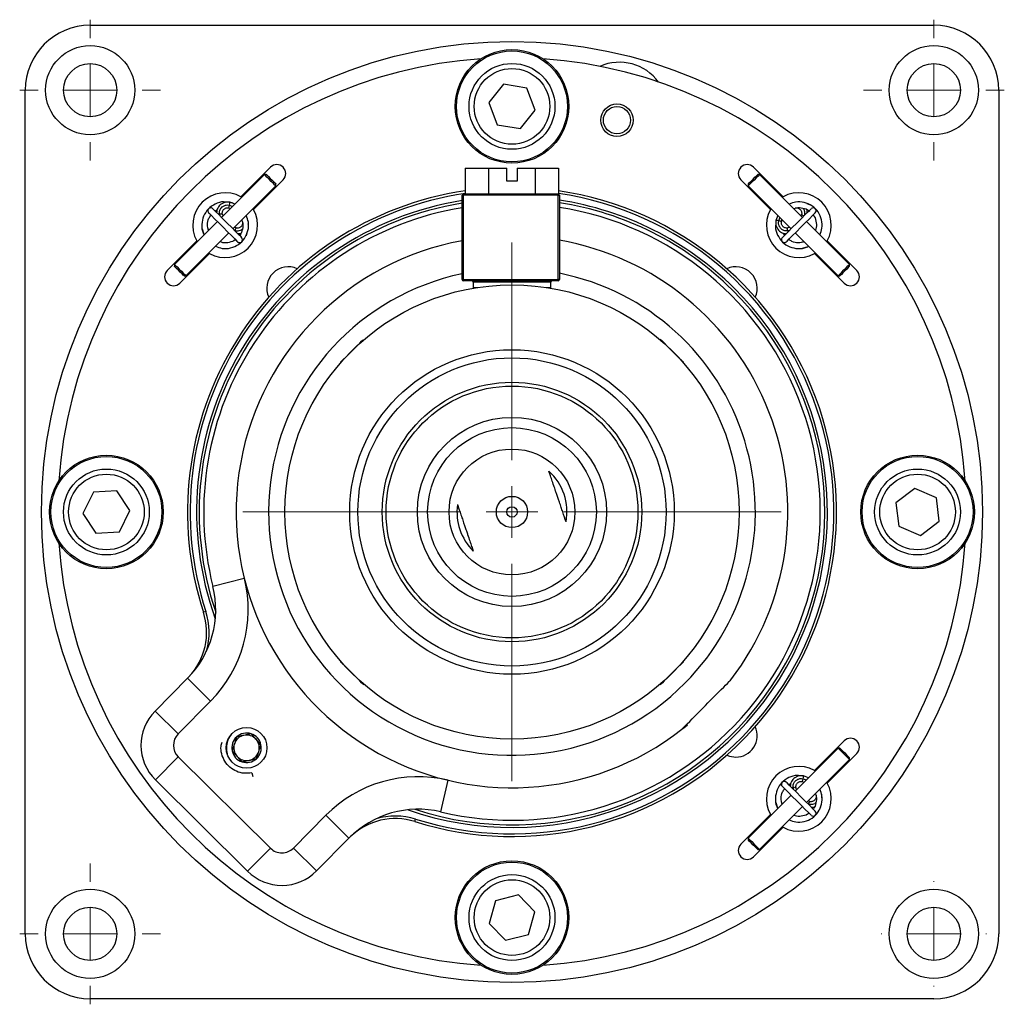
# Model space of a CAD drawing. Header units: inches. Extents: x 1 to 19.7, y 0.2 to 16.6.
# Tile 2 of 6: x 9.3 to 13.1, y 0.2 to 4. Entities that reach past the tile are written whole.
import ezdxf

# ---------------------------------------------------------------- set-up
doc = ezdxf.new("R2010")
doc.units = ezdxf.units.IN
doc.header["$MEASUREMENT"] = 0

# ---------------------------------------------------------------- blocks, each defined once
blk = doc.blocks.new('SW_CENTERMARKSYMBOL_9')
at = {"color": 0, "linetype": 'Continuous', "lineweight": 18}
for p, q in [((0, 0.2), (0, 0.2715)), ((0, 0), (0, 0.1)), ((-0.2, 0), (-0.2715, 0)), ((0, 0), (-0.1, 0)), ((0, 0), (0, -0.1)), ((0, 0), (0.1, 0)), ((0.2, 0), (0.2715, 0)), ((0, -0.2), (0, -0.2715))]:
    blk.add_line(p, q, dxfattribs=at)
blk = doc.blocks.new('SW_CENTERMARKSYMBOL_10')
at = {"color": 0, "linetype": 'Continuous', "lineweight": 18}
for p, q in [((0, 0.2), (0, 0.2715)), ((0, 0), (0, 0.1)), ((-0.2, 0), (-0.2715, 0)), ((0, 0), (-0.1, 0)), ((0, 0), (0, -0.1)), ((0, 0), (0.1, 0)), ((0.2, 0), (0.2715, 0)), ((0, -0.2), (0, -0.2715))]:
    blk.add_line(p, q, dxfattribs=at)
blk = doc.blocks.new('SW_CENTERMARKSYMBOL_11')
at = {"color": 0, "linetype": 'Continuous', "lineweight": 18}
for p, q in [((0, 0.2), (0, 0.2025)), ((0, 0), (0, 0.1)), ((-0.2, 0), (-0.2025, 0)), ((0, 0), (-0.1, 0)), ((0, 0), (0, -0.1)), ((0, 0), (0.1, 0)), ((0.2, 0), (0.2025, 0)), ((0, -0.2), (0, -0.2025))]:
    blk.add_line(p, q, dxfattribs=at)
blk = doc.blocks.new('SW_CENTERMARKSYMBOL_12')
at = {"color": 0, "linetype": 'Continuous', "lineweight": 18}
for p, q in [((0, 0.2), (0, 0.2715)), ((0, 0), (0, 0.1)), ((-0.2, 0), (-0.2715, 0)), ((0, 0), (-0.1, 0)), ((0, 0), (0, -0.1)), ((0, 0), (0.1, 0)), ((0.2, 0), (0.2715, 0)), ((0, -0.2), (0, -0.2715))]:
    blk.add_line(p, q, dxfattribs=at)
blk = doc.blocks.new('SW_CENTERMARKSYMBOL_13')
at = {"color": 0, "linetype": 'Continuous', "lineweight": 18}
for p, q in [((0, 0.2), (0, 1.0375)), ((0, 0), (0, 0.1)), ((-0.2, 0), (-1.0375, 0)), ((0, 0), (-0.1, 0)), ((0, 0), (0, -0.1)), ((0, 0), (0.1, 0)), ((0.2, 0), (1.0375, 0)), ((0, -0.2), (0, -1.0375))]:
    blk.add_line(p, q, dxfattribs=at)

msp = doc.modelspace()

# ---------------------------------------------------------------- linework, layer by layer
at = {"color": 7, "linetype": 'Continuous', "lineweight": 25}
for p, q in [((9.5735, 3.9742), (12.8235, 3.9742)), ((9.3235, 0.4742), (9.3235, 3.7242)), ((11.1662, 3.7467), (11.1088, 3.6762)), ((11.256, 3.7321), (11.1662, 3.7467)), ((11.2883, 3.6471), (11.256, 3.7321)), ((13.0735, 3.7242), (13.0735, 0.4742)), ((11.1088, 3.6762), (11.141, 3.5912)), ((11.2308, 3.5767), (11.2883, 3.6471)), ((11.141, 3.5912), (11.2308, 3.5767)), ((10.268, 3.4271), (10.1542, 3.3134)), ((11.0184, 3.4242), (11.0184, 3.3242)), ((11.0184, 3.4242), (11.1082, 3.4242)), ((11.1082, 3.4242), (11.1082, 3.3242)), ((11.1082, 3.4242), (11.1785, 3.4242)), ((11.1785, 3.3742), (11.1785, 3.4242)), ((11.2185, 3.4242), (11.2877, 3.4242)), ((11.2185, 3.4242), (11.2185, 3.3742)), ((11.2877, 3.4242), (11.2877, 3.3242)), ((11.2877, 3.4242), (11.3775, 3.4242)), ((11.3775, 3.4242), (11.3775, 3.3239)), ((12.2428, 3.3134), (12.1291, 3.4271)), ((10.2448, 3.3993), (10.0794, 3.2339)), ((10.203, 3.2646), (10.3168, 3.3783)), ((10.2519, 3.3993), (10.2448, 3.3993)), ((12.0803, 3.3783), (12.194, 3.2646)), ((12.144, 3.3981), (12.1452, 3.3993)), ((12.1522, 3.3993), (12.1452, 3.3993)), ((12.3177, 3.2339), (12.1522, 3.3993)), ((10.1235, 3.1897), (10.289, 3.3551)), ((10.289, 3.3551), (10.289, 3.3622)), ((11.2185, 3.3742), (11.1785, 3.3742)), ((12.108, 3.3622), (12.108, 3.3551)), ((12.108, 3.3551), (12.2735, 3.1897)), ((10.1542, 3.3134), (10.1572, 3.3117)), ((11.006, 2.9942), (11.006, 3.3192)), ((11.006, 3.3192), (11.011, 3.3192)), ((11.011, 3.3192), (11.011, 3.3242)), ((11.011, 3.3242), (11.376, 3.3242)), ((11.011, 3.3192), (11.011, 2.9942)), ((11.376, 3.3192), (11.011, 3.3192)), ((11.376, 3.3192), (11.376, 3.3242)), ((11.376, 2.9942), (11.376, 3.3192)), ((11.376, 3.3192), (11.381, 3.3192)), ((11.381, 3.3192), (11.381, 2.9942)), ((12.2399, 3.3117), (12.2428, 3.3134)), ((10.0548, 3.2584), (10.0631, 3.2643)), ((10.0996, 3.2706), (10.1109, 3.2693)), ((10.1072, 3.2707), (10.1145, 3.268)), ((10.1316, 3.285), (10.1115, 3.2922)), ((10.2014, 3.2675), (10.203, 3.2646)), ((12.194, 3.2646), (12.1957, 3.2675)), ((12.3344, 3.2876), (12.3442, 3.2842)), ((10.0853, 3.2398), (10.0829, 3.2464)), ((12.2224, 3.2419), (12.2152, 3.2219)), ((12.2367, 3.2175), (12.2394, 3.2249)), ((12.3142, 3.2464), (12.3118, 3.2398)), ((10.0638, 3.2183), (9.8983, 3.0529)), ((10.0048, 3.1899), (10.0099, 3.1734)), ((10.0288, 3.1859), (10.0265, 3.1934)), ((10.136, 3.1932), (10.1295, 3.1956)), ((12.2676, 3.1956), (12.261, 3.1932)), ((12.4987, 3.0529), (12.3333, 3.2183)), ((9.9425, 3.0087), (10.108, 3.1741)), ((10.1772, 3.173), (10.1739, 3.1631)), ((12.249, 3.1652), (12.2431, 3.1734)), ((12.2891, 3.1741), (12.4545, 3.0087)), ((9.9843, 3.1434), (9.8706, 3.0297)), ((9.986, 3.1405), (9.9843, 3.1434)), ((12.3215, 3.1392), (12.314, 3.1368)), ((12.3175, 3.1151), (12.334, 3.1202)), ((12.4127, 3.1434), (12.4111, 3.1405)), ((12.5265, 3.0297), (12.4127, 3.1434)), ((9.9194, 2.9809), (10.0331, 3.0947)), ((10.0331, 3.0947), (10.0302, 3.0963)), ((12.3669, 3.0963), (12.3639, 3.0947)), ((12.3639, 3.0947), (12.4777, 2.9809)), ((9.8983, 3.0529), (9.8983, 3.0458)), ((12.4973, 3.0514), (12.4987, 3.0529)), ((12.4987, 3.0458), (12.4987, 3.0529)), ((9.9355, 3.0087), (9.9425, 3.0087)), ((12.4545, 3.0087), (12.4616, 3.0087)), ((11.011, 2.9942), (11.006, 2.9942)), ((11.011, 2.9892), (11.011, 2.9942)), ((11.011, 2.9942), (11.376, 2.9942)), ((11.376, 2.9892), (11.011, 2.9892)), ((11.042, 2.9604), (11.042, 2.96)), ((11.0485, 2.9842), (11.0485, 2.9642)), ((11.3485, 2.9642), (11.3485, 2.9842)), ((11.376, 2.9892), (11.376, 2.9942)), ((11.381, 2.9942), (11.376, 2.9942)), ((10.6246, 2.7596), (10.6216, 2.7596)), ((11.7713, 2.7638), (11.7696, 2.7621)), ((11.7755, 2.7596), (11.7725, 2.7596)), ((10.5381, 2.6761), (10.5381, 2.6731)), ((11.859, 2.6731), (11.859, 2.6761)), ((11.8615, 2.6702), (11.8632, 2.6719)), ((9.5859, 2.175), (9.5453, 2.0937)), ((9.6766, 2.1805), (9.5859, 2.175)), ((9.7268, 2.1047), (9.6766, 2.1805)), ((12.7499, 2.1894), (12.6773, 2.1347)), ((12.8336, 2.1539), (12.7499, 2.1894)), ((12.6773, 2.1347), (12.6884, 2.0444)), ((12.8447, 2.0637), (12.8336, 2.1539)), ((9.5453, 2.0937), (9.5954, 2.0178)), ((9.6862, 2.0233), (9.7268, 2.1047)), ((12.7721, 2.0089), (12.8447, 2.0637)), ((9.5954, 2.0178), (9.6862, 2.0233)), ((12.6884, 2.0444), (12.7721, 2.0089)), ((10.1674, 1.8429), (10.0461, 1.8127)), ((10.0193, 1.7158), (10.0098, 1.7127)), ((10.5356, 1.5281), (10.5338, 1.5264)), ((10.5381, 1.5252), (10.5381, 1.5222)), ((11.859, 1.5222), (11.859, 1.5252)), ((11.8632, 1.5264), (11.8615, 1.5281)), ((9.8235, 1.3321), (9.9487, 1.4585)), ((10.0375, 1.3705), (9.9487, 1.4585)), ((12.0392, 1.4494), (12.0419, 1.4529)), ((10.6216, 1.4387), (10.6246, 1.4387)), ((10.6258, 1.4345), (10.6275, 1.4362)), ((11.7696, 1.4362), (11.7713, 1.4345)), ((11.7725, 1.4387), (11.7755, 1.4387)), ((10.0375, 1.3705), (9.9124, 1.2441)), ((9.9124, 1.2441), (9.8235, 1.3321)), ((10.1141, 1.2393), (10.1105, 1.233)), ((12.4777, 1.2174), (12.3639, 1.1036)), ((12.4545, 1.1896), (12.2891, 1.0242)), ((12.4616, 1.1896), (12.4545, 1.1896)), ((9.9128, 1.1557), (9.8249, 1.0669)), ((9.9128, 1.1557), (10.2681, 0.804)), ((10.0998, 1.1743), (10.1009, 1.1671)), ((12.3333, 0.98), (12.4987, 1.1454)), ((12.4127, 1.0549), (12.5265, 1.1686)), ((12.4987, 1.1454), (12.4987, 1.1525)), ((12.3639, 1.1036), (12.3669, 1.102)), ((10.1802, 0.7151), (9.8249, 1.0669)), ((10.1967, 1.0944), (10.1999, 1.0798)), ((10.9238, 0.9439), (10.9527, 1.0655)), ((12.3413, 1.0753), (12.3212, 1.0825)), ((12.2645, 1.0487), (12.2728, 1.0546)), ((12.295, 1.0301), (12.2926, 1.0367)), ((12.3093, 1.0609), (12.3206, 1.0596)), ((12.3169, 1.0609), (12.3231, 1.0587)), ((12.4111, 1.0578), (12.4127, 1.0549)), ((12.2735, 1.0086), (12.108, 0.8432)), ((12.1522, 0.799), (12.3177, 0.9644)), ((12.2145, 0.9802), (12.2196, 0.9637)), ((12.2385, 0.9762), (12.2362, 0.9837)), ((12.3458, 0.9835), (12.3392, 0.9859)), ((12.3869, 0.9633), (12.3836, 0.9534)), ((10.3565, 0.8044), (10.4817, 0.9308)), ((10.5705, 0.8429), (10.4817, 0.9308)), ((10.8241, 0.9066), (10.8271, 0.9161)), ((12.194, 0.9337), (12.0803, 0.82)), ((12.1957, 0.9308), (12.194, 0.9337)), ((12.1291, 0.7712), (12.2428, 0.8849)), ((12.2428, 0.8849), (12.2399, 0.8866)), ((10.5705, 0.8429), (10.4454, 0.7165)), ((12.108, 0.8432), (12.108, 0.8361)), ((10.1802, 0.7151), (10.2681, 0.804)), ((10.4454, 0.7165), (10.3565, 0.8044)), ((12.1452, 0.799), (12.1522, 0.799)), ((11.223, 0.6242), (11.135, 0.6017)), ((11.2866, 0.5592), (11.223, 0.6242)), ((11.135, 0.6017), (11.1104, 0.5141)), ((11.2621, 0.4717), (11.2866, 0.5592)), ((11.1104, 0.5141), (11.174, 0.4491)), ((11.174, 0.4491), (11.2621, 0.4717)), ((12.8235, 0.2242), (9.5735, 0.2242))]:
    msp.add_line(p, q, dxfattribs=at)
at = {"color": 8, "linetype": 'Continuous', "lineweight": 25}
for p, q in [((10.11, 3.2813), (10.1221, 3.2766)), ((10.0739, 3.2393), (10.0714, 3.2476)), ((12.2261, 3.2203), (12.2308, 3.2324)), ((12.3245, 3.2407), (12.3243, 3.2408)), ((10.1819, 3.2219), (10.1819, 3.2218)), ((10.1304, 3.1828), (10.1305, 3.1831)), ((12.268, 3.1842), (12.2598, 3.1817)), ((11.3485, 2.9842), (11.0485, 2.9842)), ((11.0485, 2.9642), (11.0666, 2.9642)), ((11.3304, 2.9642), (11.3485, 2.9642)), ((12.3197, 1.0716), (12.3318, 1.0669)), ((12.2836, 1.0296), (12.2811, 1.0379)), ((12.3916, 1.0122), (12.3916, 1.0121)), ((12.3401, 0.9731), (12.3402, 0.9734))]:
    msp.add_line(p, q, dxfattribs=at)
at = {"color": 7, "linetype": 'Continuous', "lineweight": 25, "flags": 128}
for points in [[(10.289, 3.3551), (10.2886, 3.3556), (10.2853, 3.3588), (10.2793, 3.3649), (10.2713, 3.3728), (10.2627, 3.3815), (10.2547, 3.3894), (10.2486, 3.3956), (10.2453, 3.3989), (10.2448, 3.3993)], [(10.2519, 3.3993), (10.2523, 3.399), (10.2551, 3.3962), (10.2602, 3.391), (10.2669, 3.3843), (10.2742, 3.3771), (10.2808, 3.3704), (10.2859, 3.3653), (10.2887, 3.3626), (10.289, 3.3622)], [(12.1522, 3.3993), (12.1508, 3.3979), (12.1463, 3.3934), (12.1392, 3.3863), (12.1308, 3.3779), (12.1223, 3.3694), (12.115, 3.3621), (12.11, 3.3571), (12.1081, 3.3552), (12.108, 3.3551)], [(12.108, 3.3622), (12.1081, 3.3622), (12.1097, 3.3639), (12.1139, 3.3681), (12.12, 3.3742), (12.1272, 3.3814), (12.1342, 3.3884), (12.1401, 3.3943), (12.144, 3.3981)], [(10.1573, 3.1559), (10.1546, 3.1587), (10.1466, 3.1666), (10.1343, 3.1789), (10.1187, 3.1945), (10.1015, 3.2118), (10.0842, 3.229), (10.0686, 3.2446), (10.0563, 3.257), (10.0483, 3.2649), (10.0456, 3.2676)], [(12.3515, 3.2676), (12.3487, 3.2649), (12.3408, 3.257), (12.3284, 3.2446), (12.3129, 3.229), (12.2956, 3.2118), (12.2783, 3.1945), (12.2628, 3.1789), (12.2504, 3.1666), (12.2425, 3.1587), (12.2397, 3.1559)], [(10.03, 3.2521), (10.0328, 3.2494), (10.0407, 3.2414), (10.0531, 3.2291), (10.0686, 3.2135), (10.0859, 3.1962), (10.1032, 3.179), (10.1187, 3.1634), (10.1311, 3.151), (10.139, 3.1431), (10.1418, 3.1404)], [(12.2553, 3.1404), (12.258, 3.1431), (12.266, 3.151), (12.2783, 3.1634), (12.2939, 3.179), (12.3112, 3.1962), (12.3284, 3.2135), (12.344, 3.2291), (12.3564, 3.2414), (12.3643, 3.2494), (12.367, 3.2521)], [(9.8983, 3.0529), (9.8988, 3.0524), (9.9021, 3.0491), (9.9082, 3.043), (9.9162, 3.035), (9.9248, 3.0264), (9.9328, 3.0184), (9.9389, 3.0123), (9.9421, 3.0091), (9.9425, 3.0087)], [(9.9355, 3.0087), (9.9351, 3.009), (9.9324, 3.0117), (9.9273, 3.0168), (9.9206, 3.0235), (9.9134, 3.0308), (9.9067, 3.0375), (9.9015, 3.0426), (9.8987, 3.0454), (9.8983, 3.0458)], [(12.4545, 3.0087), (12.4545, 3.0087), (12.4565, 3.0106), (12.4615, 3.0156), (12.4688, 3.023), (12.4773, 3.0315), (12.4857, 3.0399), (12.4927, 3.0469), (12.4973, 3.0514)], [(12.4987, 3.0458), (12.4975, 3.0446), (12.4937, 3.0408), (12.4878, 3.0349), (12.4807, 3.0278), (12.4736, 3.0207), (12.4675, 3.0145), (12.4632, 3.0103), (12.4616, 3.0087), (12.4616, 3.0087)], [(10.548, 2.686), (10.5591, 2.6972), (10.5728, 2.7108), (10.5873, 2.7253), (10.6009, 2.7389), (10.6119, 2.75), (10.6191, 2.7572), (10.6216, 2.7596)], [(11.7755, 2.7596), (11.7755, 2.7596), (11.7781, 2.757), (11.7854, 2.7497)], [(11.7854, 2.7497), (11.7966, 2.7386), (11.8102, 2.7249), (11.8247, 2.7104), (11.8383, 2.6968), (11.8494, 2.6857), (11.8566, 2.6786), (11.859, 2.6761)], [(10.5381, 2.6761), (10.5381, 2.6761), (10.5406, 2.6787), (10.548, 2.686)], [(10.6117, 1.4486), (10.6005, 1.4597), (10.5869, 1.4734), (10.5723, 1.4879), (10.5587, 1.5015), (10.5477, 1.5126), (10.5405, 1.5197), (10.5381, 1.5222)], [(11.859, 1.5222), (11.859, 1.5222), (11.8564, 1.5196), (11.8491, 1.5123)], [(11.8491, 1.5123), (11.8379, 1.5011), (11.8243, 1.4875), (11.8098, 1.473), (11.7962, 1.4594), (11.7851, 1.4483), (11.7779, 1.4411), (11.7755, 1.4387)], [(10.6216, 1.4387), (10.6216, 1.4387), (10.619, 1.4413), (10.6117, 1.4486)], [(11.8532, 1.2623), (11.8605, 1.2681), (11.8744, 1.2794)], [(12.4987, 1.1454), (12.4972, 1.147), (12.4925, 1.1517), (12.4854, 1.1588), (12.477, 1.1672), (12.4685, 1.1757), (12.4612, 1.1829), (12.4563, 1.1878), (12.4545, 1.1896), (12.4545, 1.1896)], [(12.4616, 1.1896), (12.4616, 1.1896), (12.4631, 1.1881), (12.4672, 1.184), (12.4733, 1.1779), (12.4804, 1.1708), (12.4875, 1.1637), (12.4935, 1.1578), (12.4974, 1.1538), (12.4987, 1.1525)], [(12.0259, 1.1622), (12.0359, 1.1584), (12.0603, 1.1547)], [(12.2397, 1.0424), (12.2425, 1.0396), (12.2504, 1.0317), (12.2628, 1.0194), (12.2783, 1.0038), (12.2956, 0.9865), (12.3129, 0.9693), (12.3284, 0.9537), (12.3408, 0.9413), (12.3487, 0.9334), (12.3515, 0.9307)], [(12.367, 0.9462), (12.3643, 0.9489), (12.3564, 0.9569), (12.344, 0.9692), (12.3284, 0.9848), (12.3112, 1.0021), (12.2939, 1.0193), (12.2783, 1.0349), (12.266, 1.0473), (12.258, 1.0552), (12.2553, 1.0579)], [(12.108, 0.8432), (12.108, 0.8431), (12.1099, 0.8413), (12.1148, 0.8364), (12.122, 0.8292), (12.1305, 0.8207), (12.1389, 0.8123), (12.146, 0.8052), (12.1507, 0.8005), (12.1522, 0.799)], [(12.1452, 0.799), (12.1439, 0.8003), (12.1399, 0.8042), (12.134, 0.8102), (12.1269, 0.8172), (12.1198, 0.8244), (12.1137, 0.8304), (12.1096, 0.8346), (12.108, 0.8361), (12.108, 0.8361)]]:
    msp.add_lwpolyline(points, dxfattribs=at)
at = {"color": 8, "linetype": 'Continuous', "lineweight": 25, "flags": 128}
for points in [[(10.0714, 3.2476), (10.0673, 3.2465), (10.0669, 3.2463)], [(10.0714, 3.2476), (10.0756, 3.2482), (10.0792, 3.2481), (10.0818, 3.2475), (10.0829, 3.2464), (10.0829, 3.2464)], [(12.3142, 3.2464), (12.3147, 3.2449), (12.3168, 3.2433), (12.3202, 3.2419), (12.3243, 3.2408)], [(10.136, 3.1932), (10.1346, 3.1927), (10.133, 3.1905), (10.1315, 3.1872), (10.1305, 3.1831)], [(12.2598, 3.1817), (12.2592, 3.1859), (12.2592, 3.1896), (12.2599, 3.1921), (12.261, 3.1932), (12.261, 3.1932)], [(12.2598, 3.1817), (12.2609, 3.1777), (12.261, 3.1772)], [(12.2811, 1.0379), (12.2771, 1.0368), (12.2766, 1.0366)], [(12.2811, 1.0379), (12.2853, 1.0385), (12.289, 1.0384), (12.2915, 1.0378), (12.2926, 1.0367), (12.2926, 1.0367)], [(12.3457, 0.9835), (12.3443, 0.983), (12.3427, 0.9808), (12.3413, 0.9775), (12.3402, 0.9734)]]:
    msp.add_lwpolyline(points, dxfattribs=at)
at = {"color": 7, "linetype": 'Continuous', "lineweight": 25}
for centre, radius in [((11.1985, 2.0992), 1.8125), ((9.5735, 3.7242), 0.1715), ((11.1985, 3.6617), 0.2187), ((11.1985, 3.6617), 0.2137), ((12.8235, 3.7242), 0.1715), ((9.5735, 3.7242), 0.1025), ((11.1985, 3.6617), 0.1654), ((11.1985, 3.6617), 0.1457), ((12.8235, 3.7242), 0.1025), ((11.6029, 3.6084), 0.0625), ((11.6029, 3.6084), 0.0525), ((11.1985, 2.0992), 0.875), ((11.1985, 2.0992), 0.625), ((11.1985, 2.0992), 0.5937), ((11.1985, 2.0992), 0.5), ((11.1985, 2.0992), 0.485), ((11.1985, 2.0992), 0.3644), ((11.1985, 2.0992), 0.325), ((9.636, 2.0992), 0.2187), ((11.1985, 2.0992), 0.2425), ((12.761, 2.0992), 0.2188), ((9.636, 2.0992), 0.2137), ((12.761, 2.0992), 0.2138), ((9.636, 2.0992), 0.1654), ((9.636, 2.0992), 0.1457), ((12.761, 2.0992), 0.1654), ((12.761, 2.0992), 0.1457), ((11.1985, 2.0992), 0.0603), ((11.1985, 2.0992), 0.02), ((10.176, 1.1907), 0.0785), ((11.1985, 0.5367), 0.2188), ((11.1985, 0.5367), 0.2137), ((11.1985, 0.5367), 0.1654), ((9.5735, 0.4742), 0.1715), ((11.1985, 0.5367), 0.1457), ((12.8235, 0.4742), 0.1715), ((9.5735, 0.4742), 0.1025), ((12.8235, 0.4742), 0.1025)]:
    msp.add_circle(centre, radius, dxfattribs=at)
for centre, radius, start, end in [((9.5735, 3.7242), 0.25, 90, 180), ((12.8235, 3.7242), 0.25, 0, 90), ((11.1985, 2.0992), 1.75, 93.9048, 176.0952), ((11.1985, 2.0992), 1.75, 3.9048, 86.0952), ((11.6125, 3.6441), 0.1875, 36.4272, 113.5728), ((10.2924, 3.4027), 0.0345, 315, 135), ((12.1047, 3.4027), 0.0345, 45, 225), ((11.1985, 2.0992), 1.25, 98.2855, 198.0095), ((11.1985, 2.0992), 1.24, 98.3528, 198.0095), ((10.0937, 3.204), 0.125, 61.0216, 208.9784), ((11.1985, 2.0992), 1.25, 252.5687, 81.7679), ((11.1985, 2.0992), 1.24, 252.5687, 81.7011), ((11.011, 3.3192), 0.005, 90, 180), ((11.376, 3.3192), 0.005, 0, 90), ((11.1985, 2.0992), 1.215, 45.2891, 81.3611), ((12.3034, 3.204), 0.125, 331.0216, 118.9784), ((11.1985, 2.0992), 1.215, 99.1161, 199.8209), ((11.1985, 2.0992), 1.205, 99.1924, 198.6858), ((11.1985, 2.0992), 1.1875, 99.3291, 193.9569), ((10.0937, 3.204), 0.125, 241.0216, 28.9784), ((11.1985, 2.0992), 1.1875, 256.6214, 81.1595), ((11.1985, 2.0992), 1.205, 45.2891, 81.2889), ((12.3034, 3.204), 0.125, 151.0216, 298.9784), ((12.3592, 3.2599), 0.011, 315, 135), ((10.1495, 3.1481), 0.011, 225, 45), ((11.1985, 2.0992), 1.0625, 100.4383, 308.0369), ((11.1985, 2.0992), 1.0625, 322.5414, 80.1096), ((10.3368, 2.9609), 0.0827, 65.4581, 204.5419), ((12.0603, 2.9609), 0.0827, 335.4581, 114.5419), ((9.895, 3.0053), 0.0345, 135, 315), ((11.1985, 2.0992), 0.9375, 101.849, 315.2891), ((11.1985, 2.0992), 0.9375, 315.2891, 78.7747), ((12.5021, 3.0053), 0.0345, 225, 45), ((11.1985, 2.0992), 1.215, 250.7573, 45.2891), ((11.011, 2.9942), 0.005, 180, 270), ((11.0435, 2.9842), 0.005, 0, 90), ((11.0535, 2.9642), 0.005, 180, 214.1083), ((11.3435, 2.9642), 0.005, 325.8917, 0), ((11.3535, 2.9842), 0.005, 90, 180), ((11.376, 2.9942), 0.005, 270, 0), ((11.1985, 2.0992), 1.205, 251.8924, 45.2891), ((11.1985, 2.0992), 0.2119, 349.7115, 47.7776), ((11.1985, 2.0992), 0.2119, 172.3021, 225.1871), ((11.1985, 2.0992), 1.75, 183.9048, 266.0952), ((11.1985, 2.0992), 1.75, 273.9048, 356.0952), ((9.6822, 1.7223), 0.5, 315.2891, 13.9569), ((9.6822, 1.7223), 0.375, 315.2891, 13.9569), ((9.772, 1.6354), 0.25, 316.7822, 18.0095), ((9.772, 1.6354), 0.26, 343.9559, 18.0095), ((9.9568, 1.2002), 0.1875, 135.2891, 225.2891), ((12.0603, 1.2374), 0.0827, 270, 24.5419), ((9.9568, 1.2002), 0.0625, 135.2891, 225.2891), ((10.176, 1.1907), 0.0568, 132.1315, 192.1315), ((10.176, 1.1907), 0.0492, 102.1315, 162.1315), ((10.176, 1.1907), 0.0568, 72.1315, 132.1315), ((10.176, 1.1907), 0.0492, 42.1315, 102.1315), ((10.176, 1.1907), 0.0568, 12.1315, 72.1315), ((10.176, 1.1907), 0.0492, 342.1315, 42.1315), ((12.5021, 1.193), 0.0345, 315, 135), ((10.176, 1.1907), 0.0568, 192.1315, 252.1315), ((10.176, 1.1907), 0.0492, 162.1315, 222.1315), ((10.176, 1.1907), 0.0568, 312.1315, 12.1315), ((10.176, 1.1907), 0.0492, 222.1315, 282.1315), ((10.176, 1.1907), 0.0568, 252.1315, 312.1315), ((10.176, 1.1907), 0.0492, 282.1315, 342.1315), ((12.3034, 0.9943), 0.125, 61.0216, 208.9784), ((10.837, 0.5791), 0.5, 76.6214, 135.2891), ((12.3034, 0.9943), 0.125, 241.0216, 28.9784), ((10.837, 0.5791), 0.375, 76.6214, 135.2891), ((10.7492, 0.668), 0.25, 72.5687, 133.7961), ((10.7492, 0.668), 0.26, 72.5687, 106.6224), ((12.3592, 0.9384), 0.011, 225, 45), ((10.3121, 0.8484), 0.0625, 225.2891, 315.2891), ((12.1047, 0.7956), 0.0345, 135, 315), ((10.3121, 0.8484), 0.1875, 225.2891, 315.2891), ((9.5735, 0.4742), 0.25, 180, 270), ((12.8235, 0.4742), 0.25, 270, 0)]:
    msp.add_arc(centre, radius, start, end, dxfattribs=at)
at = {"color": 8, "linetype": 'Continuous', "lineweight": 25}
for centre, radius, start, end in [((10.0617, 3.2883), 0.0488, 338.801, 351.7738), ((10.0792, 3.2913), 0.0323, 342.0321, 1.6424), ((12.216, 3.1887), 0.0332, 72.2898, 91.3847), ((12.2191, 3.172), 0.0488, 68.8002, 81.7738), ((12.2714, 1.0786), 0.0488, 338.8002, 351.7738), ((12.288, 1.0817), 0.0332, 342.2898, 1.3847)]:
    msp.add_arc(centre, radius, start, end, dxfattribs=at)
at = {"color": 7, "linetype": 'Continuous', "lineweight": 25}
for points, knots in [([(10.0979, 3.2926), (10.0944, 3.2931), (10.0801, 3.2954), (10.0547, 3.2869), (10.0274, 3.268), (10.0087, 3.2396), (10.0022, 3.2072), (10.0041, 3.1813), (10.0113, 3.1696), (10.0127, 3.1673)], [0, 0, 0, 0, 0.057532, 0.237157, 0.416783, 0.596408, 0.776033, 0.955658, 1, 1, 1, 1]), ([(10.03, 3.2676), (10.0292, 3.2667), (10.0277, 3.2648), (10.0267, 3.2611), (10.0269, 3.2574), (10.0281, 3.2542), (10.0296, 3.2528), (10.0301, 3.2522)], [0, 0, 0, 0, 0.214739, 0.429481, 0.644224, 0.858965, 1, 1, 1, 1]), ([(10.0456, 3.2674), (10.0453, 3.2678), (10.0442, 3.2691), (10.0414, 3.2704), (10.0378, 3.2711), (10.034, 3.2704), (10.0315, 3.269), (10.0303, 3.2679), (10.03, 3.2676)], [0, 0, 0, 0, 0.083651, 0.296092, 0.508539, 0.720982, 0.933424, 1, 1, 1, 1]), ([(10.1115, 3.2922), (10.1074, 3.2927), (10.0995, 3.2936), (10.0879, 3.2908), (10.0783, 3.2856), (10.0706, 3.2786), (10.065, 3.2703), (10.0614, 3.2614), (10.0609, 3.2553), (10.0607, 3.2525)], [0, 0, 0, 0, 0.1644634, 0.3199783, 0.4694507, 0.6063601, 0.7429679, 0.8852037, 1, 1, 1, 1]), ([(10.0714, 3.2476), (10.0715, 3.2522), (10.0718, 3.2609), (10.0781, 3.2712), (10.0868, 3.2784), (10.0978, 3.2826), (10.1059, 3.2818), (10.11, 3.2813)], [0, 0, 0, 0, 0.2344625, 0.4422186, 0.6098032, 0.8041234, 1, 1, 1, 1]), ([(10.0829, 3.2464), (10.0827, 3.2482), (10.0822, 3.252), (10.0834, 3.2573), (10.0857, 3.262), (10.089, 3.2657), (10.0929, 3.2686), (10.0974, 3.2704), (10.1023, 3.2713), (10.1055, 3.2709), (10.1072, 3.2707)], [0, 0, 0, 0, 0.143781, 0.291973, 0.430034, 0.547391, 0.665583, 0.77897, 0.889915, 1, 1, 1, 1]), ([(10.1302, 3.2847), (10.127, 3.287), (10.1227, 3.29), (10.1177, 3.2904), (10.1164, 3.2905)], [0, 0, 0, 0, 0.752088, 1, 1, 1, 1]), ([(12.3844, 3.1672), (12.3878, 3.1754), (12.3952, 3.1938), (12.3927, 3.2256), (12.3793, 3.2562), (12.3553, 3.28), (12.3247, 3.2934), (12.293, 3.2958), (12.2747, 3.2883), (12.2666, 3.285)], [0, 0, 0, 0, 0.121365, 0.27309, 0.424814, 0.576539, 0.728263, 0.879988, 1, 1, 1, 1]), ([(12.2837, 3.2679), (12.2872, 3.2693), (12.2984, 3.2736), (12.3191, 3.2709), (12.337, 3.2652), (12.3437, 3.2583), (12.3446, 3.2573)], [0, 0, 0, 0, 0.1714787, 0.5552186, 0.9389582, 1, 1, 1, 1]), ([(12.2899, 3.2707), (12.2914, 3.2709), (12.2945, 3.2713), (12.2992, 3.2706), (12.3035, 3.2689), (12.3077, 3.2662), (12.3112, 3.2622), (12.3137, 3.2573), (12.3148, 3.2519), (12.3144, 3.2482), (12.3142, 3.2464)], [0, 0, 0, 0, 0.104763, 0.210456, 0.315107, 0.430007, 0.566013, 0.712443, 0.859599, 1, 1, 1, 1]), ([(12.3358, 3.252), (12.336, 3.2541), (12.3363, 3.2583), (12.3348, 3.2623), (12.334, 3.2643)], [0, 0, 0, 0, 0.495019, 1, 1, 1, 1]), ([(10.0292, 3.1837), (10.0275, 3.1911), (10.024, 3.2066), (10.0283, 3.2282), (10.0362, 3.2389), (10.0392, 3.2429)], [0, 0, 0, 0, 0.363507, 0.761112, 1, 1, 1, 1]), ([(10.0568, 3.123), (10.065, 3.1196), (10.0835, 3.1122), (10.1153, 3.1147), (10.1459, 3.1281), (10.1697, 3.1521), (10.183, 3.1827), (10.1855, 3.2144), (10.178, 3.2327), (10.1747, 3.2408)], [0, 0, 0, 0, 0.121365, 0.27309, 0.424814, 0.576539, 0.728264, 0.879988, 1, 1, 1, 1]), ([(12.2368, 3.2099), (12.2365, 3.2149), (12.2363, 3.22), (12.2386, 3.2244), (12.2387, 3.2245)], [0, 0, 0, 0, 0.959634, 1, 1, 1, 1]), ([(12.3584, 3.2435), (12.3588, 3.2432), (12.365, 3.2371), (12.3702, 3.2199), (12.373, 3.1992), (12.3686, 3.1879), (12.3673, 3.1843)], [0, 0, 0, 0, 0.0212042, 0.4198608, 0.8185183, 1, 1, 1, 1]), ([(10.1603, 3.2175), (10.1605, 3.2159), (10.1609, 3.2128), (10.1602, 3.2082), (10.1586, 3.2039), (10.1558, 3.1997), (10.1519, 3.1962), (10.147, 3.1937), (10.1416, 3.1925), (10.1379, 3.193), (10.136, 3.1932)], [0, 0, 0, 0, 0.104763, 0.210457, 0.315107, 0.430006, 0.566011, 0.712443, 0.859599, 1, 1, 1, 1]), ([(10.1576, 3.2237), (10.1589, 3.2202), (10.1633, 3.2089), (10.1605, 3.1883), (10.1554, 3.1711), (10.1491, 3.1649), (10.1487, 3.1645)], [0, 0, 0, 0, 0.178139, 0.576784, 0.975428, 1, 1, 1, 1]), ([(10.1823, 3.2081), (10.1824, 3.2084), (10.1835, 3.2129), (10.1827, 3.2175), (10.1819, 3.2219)], [0, 0, 0, 0, 0.075197, 1, 1, 1, 1]), ([(12.2148, 3.2083), (12.2143, 3.2048), (12.212, 3.1904), (12.2205, 3.165), (12.2394, 3.1378), (12.2677, 3.119), (12.3002, 3.1125), (12.3261, 3.1145), (12.3378, 3.1217), (12.3401, 3.1231)], [0, 0, 0, 0, 0.057532, 0.237157, 0.416782, 0.596408, 0.776033, 0.955658, 1, 1, 1, 1]), ([(12.2152, 3.2219), (12.2147, 3.2178), (12.2138, 3.2098), (12.2166, 3.1983), (12.2218, 3.1886), (12.2288, 3.1809), (12.2371, 3.1753), (12.246, 3.1718), (12.2521, 3.1712), (12.2548, 3.171)], [0, 0, 0, 0, 0.164463, 0.319977, 0.46945, 0.606359, 0.742967, 0.885203, 1, 1, 1, 1]), ([(12.2598, 3.1817), (12.2552, 3.1819), (12.2465, 3.1821), (12.2362, 3.1885), (12.229, 3.1971), (12.2248, 3.2081), (12.2256, 3.2162), (12.2261, 3.2203)], [0, 0, 0, 0, 0.2344626, 0.4422187, 0.6098017, 0.8041223, 1, 1, 1, 1]), ([(12.261, 3.1932), (12.2591, 3.193), (12.2554, 3.1925), (12.25, 3.1938), (12.2454, 3.1961), (12.2417, 3.1993), (12.2388, 3.2032), (12.2369, 3.2077), (12.2361, 3.2126), (12.2365, 3.2159), (12.2367, 3.2175)], [0, 0, 0, 0, 0.143783, 0.291973, 0.430035, 0.547391, 0.665584, 0.778972, 0.889915, 1, 1, 1, 1]), ([(10.1332, 3.1489), (10.1329, 3.1486), (10.1268, 3.1424), (10.1096, 3.1372), (10.0889, 3.1344), (10.0775, 3.1387), (10.074, 3.1401)], [0, 0, 0, 0, 0.021205, 0.419862, 0.818518, 1, 1, 1, 1]), ([(10.1417, 3.1716), (10.1438, 3.1714), (10.148, 3.1711), (10.1519, 3.1726), (10.1539, 3.1734)], [0, 0, 0, 0, 0.4950194, 1, 1, 1, 1]), ([(12.24, 3.1559), (12.2396, 3.1556), (12.2383, 3.1545), (12.237, 3.1518), (12.2363, 3.1481), (12.237, 3.1444), (12.2384, 3.1418), (12.2395, 3.1406), (12.2397, 3.1404)], [0, 0, 0, 0, 0.0836541, 0.296095, 0.5085379, 0.7209813, 0.9334267, 1, 1, 1, 1]), ([(12.3237, 3.1395), (12.3163, 3.1378), (12.3007, 3.1343), (12.2792, 3.1386), (12.2685, 3.1466), (12.2645, 3.1496)], [0, 0, 0, 0, 0.363508, 0.761112, 1, 1, 1, 1]), ([(12.2397, 3.1404), (12.2407, 3.1396), (12.2426, 3.138), (12.2463, 3.137), (12.25, 3.1372), (12.2532, 3.1384), (12.2546, 3.1399), (12.2552, 3.1405)], [0, 0, 0, 0, 0.214742, 0.429483, 0.644222, 0.858962, 1, 1, 1, 1]), ([(11.407, 2.0613), (11.403, 2.0731), (11.3977, 2.0887), (11.3884, 2.1161), (11.3825, 2.1335), (11.3765, 2.1513), (11.3713, 2.1666), (11.3654, 2.1838), (11.3587, 2.2038), (11.3517, 2.2242), (11.3458, 2.2416), (11.3424, 2.2516), (11.3409, 2.2561)], [0, 0, 0, 0, 0.25705, 0.341073, 0.425641, 0.476098, 0.526894, 0.573048, 0.656459, 0.778079, 0.900319, 1, 1, 1, 1]), ([(10.9885, 2.1275), (10.9899, 2.1235), (10.993, 2.1145), (10.9984, 2.0986), (11.0048, 2.0797), (11.0112, 2.0607), (11.0172, 2.043), (11.0227, 2.0268), (11.0294, 2.0071), (11.0364, 1.9865), (11.0433, 1.9661), (11.0472, 1.9546), (11.0492, 1.9488)], [0, 0, 0, 0, 0.095085, 0.215668, 0.335659, 0.424948, 0.479753, 0.542344, 0.604386, 0.724715, 0.86216, 1, 1, 1, 1]), ([(11.8532, 1.2623), (11.8798, 1.2892), (11.9334, 1.3433), (11.9966, 1.4072), (12.0327, 1.4436), (12.0419, 1.4529)], [0, 0, 0, 0, 0.423915, 0.85277, 1, 1, 1, 1]), ([(10.117, 1.2396), (10.1147, 1.2375), (10.1066, 1.2298), (10.0998, 1.2108), (10.0971, 1.1905), (10.0991, 1.1783), (10.0998, 1.1743)], [0, 0, 0, 0, 0.1316398, 0.4760889, 0.824907, 1, 1, 1, 1]), ([(10.1105, 1.233), (10.1092, 1.2307), (10.1033, 1.221), (10.0968, 1.201), (10.0988, 1.1833), (10.0998, 1.1743)], [0, 0, 0, 0, 0.1293062, 0.5586694, 1, 1, 1, 1]), ([(10.1379, 1.2328), (10.1354, 1.225), (10.1311, 1.2118), (10.1249, 1.1925), (10.1218, 1.183), (10.1205, 1.1787)], [0, 0, 0, 0, 0.439112, 0.751363, 1, 1, 1, 1]), ([(10.1935, 1.2447), (10.1903, 1.2441), (10.1814, 1.2422), (10.1651, 1.2386), (10.1492, 1.2352), (10.1406, 1.2334), (10.1379, 1.2328)], [0, 0, 0, 0, 0.180943, 0.506293, 0.843975, 1, 1, 1, 1]), ([(10.2316, 1.2026), (10.2261, 1.2086), (10.2168, 1.2189), (10.2032, 1.234), (10.1965, 1.2414), (10.1935, 1.2447)], [0, 0, 0, 0, 0.439112, 0.751363, 1, 1, 1, 1]), ([(10.1967, 1.0944), (10.1867, 1.0932), (10.1664, 1.0907), (10.1366, 1.0988), (10.1106, 1.115), (10.0907, 1.1385), (10.0792, 1.1667), (10.0758, 1.1928), (10.08, 1.2078), (10.0814, 1.213)], [0, 0, 0, 0, 0.152506, 0.30702, 0.45813, 0.612452, 0.765458, 0.917484, 1, 1, 1, 1]), ([(10.1205, 1.1787), (10.1259, 1.1727), (10.1353, 1.1624), (10.1488, 1.1473), (10.1556, 1.1399), (10.1586, 1.1366)], [0, 0, 0, 0, 0.439112, 0.751362, 1, 1, 1, 1]), ([(10.2141, 1.1485), (10.2166, 1.1563), (10.2209, 1.1695), (10.2271, 1.1888), (10.2302, 1.1983), (10.2316, 1.2026)], [0, 0, 0, 0, 0.439112, 0.751363, 1, 1, 1, 1]), ([(10.1586, 1.1366), (10.1613, 1.1372), (10.1699, 1.139), (10.1858, 1.1424), (10.2021, 1.1459), (10.211, 1.1478), (10.2141, 1.1485)], [0, 0, 0, 0, 0.156025, 0.493707, 0.819057, 1, 1, 1, 1]), ([(12.3076, 1.0829), (12.3041, 1.0834), (12.2898, 1.0856), (12.2644, 1.0772), (12.2371, 1.0583), (12.2184, 1.0299), (12.2119, 0.9975), (12.2138, 0.9716), (12.221, 0.9599), (12.2225, 0.9576)], [0, 0, 0, 0, 0.057532, 0.237157, 0.416782, 0.596408, 0.776033, 0.955658, 1, 1, 1, 1]), ([(12.3212, 1.0825), (12.3171, 1.083), (12.3092, 1.0839), (12.2976, 1.0811), (12.288, 1.0759), (12.2803, 1.0689), (12.2747, 1.0606), (12.2711, 1.0517), (12.2706, 1.0456), (12.2704, 1.0428)], [0, 0, 0, 0, 0.164463, 0.319977, 0.46945, 0.606359, 0.742967, 0.885203, 1, 1, 1, 1]), ([(12.2811, 1.0379), (12.2813, 1.0425), (12.2815, 1.0512), (12.2878, 1.0615), (12.2965, 1.0687), (12.3075, 1.0729), (12.3156, 1.072), (12.3197, 1.0716)], [0, 0, 0, 0, 0.2344626, 0.4422187, 0.6098017, 0.8041223, 1, 1, 1, 1]), ([(12.2389, 0.974), (12.2372, 0.9814), (12.2337, 0.9969), (12.238, 1.0185), (12.246, 1.0292), (12.2489, 1.0332)], [0, 0, 0, 0, 0.363508, 0.761112, 1, 1, 1, 1]), ([(12.2397, 1.0579), (12.239, 1.057), (12.2374, 1.0551), (12.2364, 1.0514), (12.2366, 1.0477), (12.2378, 1.0445), (12.2393, 1.043), (12.2398, 1.0425)], [0, 0, 0, 0, 0.214742, 0.429483, 0.644222, 0.858962, 1, 1, 1, 1]), ([(12.2553, 1.0577), (12.255, 1.0581), (12.2539, 1.0594), (12.2511, 1.0607), (12.2475, 1.0614), (12.2438, 1.0607), (12.2412, 1.0593), (12.24, 1.0582), (12.2397, 1.0579)], [0, 0, 0, 0, 0.0836541, 0.296095, 0.5085379, 0.7209813, 0.9334267, 1, 1, 1, 1]), ([(12.2665, 0.9132), (12.2747, 0.9099), (12.2932, 0.9024), (12.325, 0.905), (12.3556, 0.9184), (12.3794, 0.9424), (12.3927, 0.973), (12.3952, 1.0047), (12.3877, 1.023), (12.3844, 1.0311)], [0, 0, 0, 0, 0.121365, 0.27309, 0.424814, 0.576539, 0.728263, 0.879988, 1, 1, 1, 1]), ([(12.2926, 1.0367), (12.2924, 1.0385), (12.2919, 1.0423), (12.2931, 1.0476), (12.2954, 1.0522), (12.2987, 1.056), (12.3026, 1.0589), (12.3071, 1.0607), (12.312, 1.0616), (12.3152, 1.0612), (12.3169, 1.0609)], [0, 0, 0, 0, 0.143783, 0.291973, 0.430035, 0.547391, 0.665584, 0.778972, 0.889915, 1, 1, 1, 1]), ([(12.37, 1.0078), (12.3702, 1.0062), (12.3707, 1.0031), (12.3699, 0.9985), (12.3683, 0.9941), (12.3655, 0.99), (12.3616, 0.9865), (12.3567, 0.984), (12.3513, 0.9828), (12.3476, 0.9833), (12.3458, 0.9835)], [0, 0, 0, 0, 0.104763, 0.210456, 0.315107, 0.430007, 0.566013, 0.712443, 0.859599, 1, 1, 1, 1]), ([(12.3673, 1.014), (12.3686, 1.0105), (12.373, 0.9992), (12.3703, 0.9785), (12.3646, 0.9607), (12.3577, 0.954), (12.3567, 0.9531)], [0, 0, 0, 0, 0.1714787, 0.5552186, 0.9389582, 1, 1, 1, 1]), ([(12.392, 0.9984), (12.3921, 0.9987), (12.3932, 1.0032), (12.3924, 1.0078), (12.3916, 1.0122)], [0, 0, 0, 0, 0.075202, 1, 1, 1, 1]), ([(12.3514, 0.9619), (12.3535, 0.9617), (12.3577, 0.9613), (12.3617, 0.9629), (12.3636, 0.9637)], [0, 0, 0, 0, 0.495019, 1, 1, 1, 1]), ([(12.3429, 0.9392), (12.3426, 0.9389), (12.3365, 0.9327), (12.3193, 0.9275), (12.2986, 0.9247), (12.2872, 0.929), (12.2837, 0.9304)], [0, 0, 0, 0, 0.0212042, 0.4198608, 0.8185183, 1, 1, 1, 1])]:
    msp.add_open_spline(points, degree=3, knots=knots, dxfattribs=at)
at = {"color": 8, "linetype": 'Continuous', "lineweight": 25}
for points in [[(12.3193, 3.2692), (12.3203, 3.2679), (12.3233, 3.2642), (12.3255, 3.2569), (12.3262, 3.2485), (12.3249, 3.2433), (12.3243, 3.2408)], [(10.1589, 3.1881), (10.1576, 3.1871), (10.1538, 3.1841), (10.1466, 3.1819), (10.1382, 3.1811), (10.1329, 3.1825), (10.1305, 3.1831)], [(12.3686, 0.9784), (12.3673, 0.9774), (12.3635, 0.9744), (12.3563, 0.9722), (12.3479, 0.9714), (12.3427, 0.9728), (12.3402, 0.9734)]]:
    msp.add_open_spline(points, degree=3, knots=[0, 0, 0, 0, 0.16065, 0.467051, 0.74708, 1, 1, 1, 1], dxfattribs=at)

# ---------------------------------------------------------------- block references
at = {"color": 7, "linetype": 'Continuous', "lineweight": 18}
for name, p in [('SW_CENTERMARKSYMBOL_9', (9.5735, 3.7242)), ('SW_CENTERMARKSYMBOL_10', (12.8235, 3.7242)), ('SW_CENTERMARKSYMBOL_13', (11.1985, 2.0992)), ('SW_CENTERMARKSYMBOL_12', (9.5735, 0.4742)), ('SW_CENTERMARKSYMBOL_11', (12.8235, 0.4742))]:
    msp.add_blockref(name, p, dxfattribs=at)

doc.saveas('drawing.dxf')
